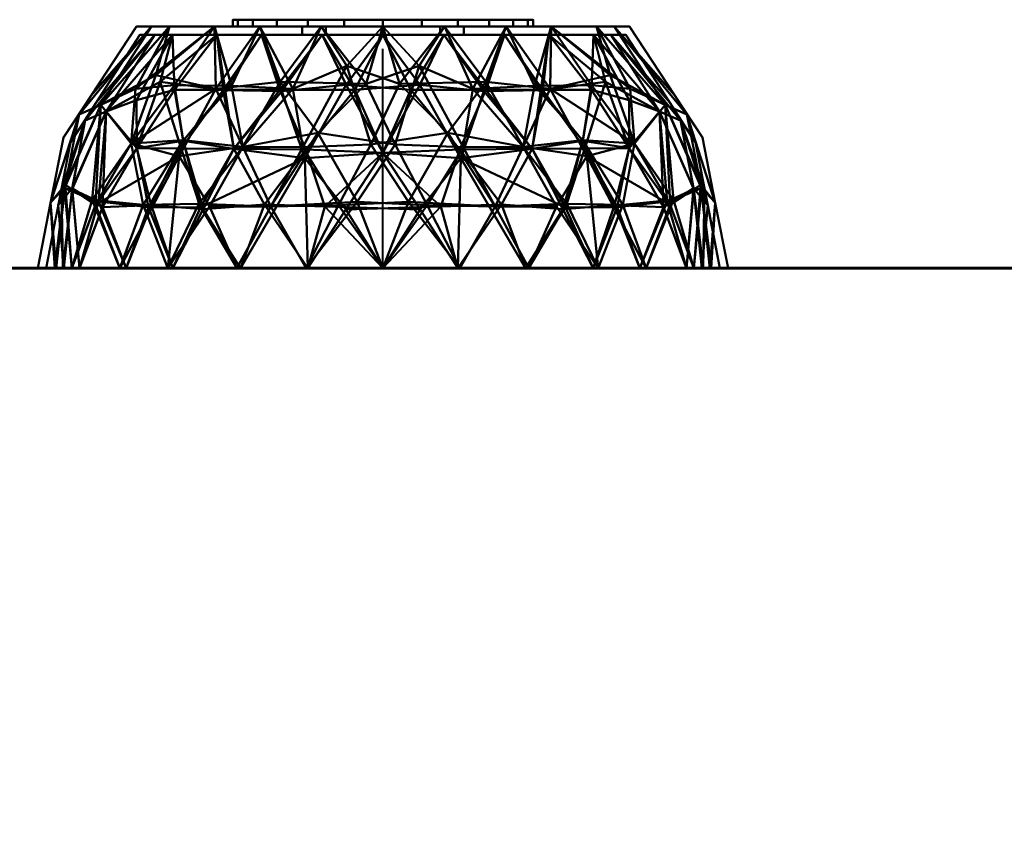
# Model space of a CAD drawing. Header units: millimetres. Extents: x -1875 to 2125, y -150 to 282.
# Tile 2 of 6: x 72 to 215, y 66 to 186. Entities that reach past the tile are written whole.
import ezdxf

# ---------------------------------------------------------------- set-up
doc = ezdxf.new("R2010")
doc.units = ezdxf.units.MM
doc.layers.add('A-WALL', color=113, linetype='Continuous', lineweight=60)
doc.layers.add('E-LITE-EQPM', color=33, linetype='Continuous', lineweight=40)

msp = doc.modelspace()

# ---------------------------------------------------------------- linework, layer by layer
at = {"layer": 'E-LITE-EQPM'}
msp.add_line((125, 150, 1476.46), (125, 181.79, 1476.46), dxfattribs=at)

# ---------------------------------------------------------------- meshes
at = {"layer": 'A-WALL'}
mesh = msp.add_polyface(dxfattribs=at)
corners = [(-1875, 150), (-1875, 150, 3000), (2125, 150, 3000), (2125, 150)]
mesh.append_faces([[corners[k] for k in face] for face in [(2, 3, 0, 1)]])
mesh = msp.add_polyface(dxfattribs=at)
corners = [(2125, -150), (-1875, -150), (-1875, 150), (2125, 150)]
mesh.append_faces([[corners[k] for k in face] for face in [(0, 1, 2, 3)]])
mesh = msp.add_polyface(dxfattribs=at)
corners = [(-1875, -150, 3000), (2125, -150, 3000), (2125, 150, 3000), (-1875, 150, 3000)]
mesh.append_faces([[corners[k] for k in face] for face in [(0, 1, 2, 3)]])
at = {"layer": 'E-LITE-EQPM'}
mesh = msp.add_polyface(dxfattribs=at)
corners = [(103.25, 185.99, 1476.46), (103.99, 185.99, 1482.09), (106.16, 185.99, 1487.33), (109.62, 185.99, 1491.84), (114.12, 185.99, 1495.29), (119.37, 185.99, 1497.47), (125, 185.99, 1498.21), (130.63, 185.99, 1497.47), (135.87, 185.99, 1495.29), (140.38, 185.99, 1491.84), (143.84, 185.99, 1487.33), (146.01, 185.99, 1482.09), (146.75, 185.99, 1476.46), (146.01, 185.99, 1470.83), (143.84, 185.99, 1465.58), (140.38, 185.99, 1461.08), (135.87, 185.99, 1457.62), (130.63, 185.99, 1455.45), (125, 185.99, 1454.71), (119.37, 185.99, 1455.45), (114.12, 185.99, 1457.62), (109.62, 185.99, 1461.08), (106.16, 185.99, 1465.58), (103.99, 185.99, 1470.83)]
mesh.append_faces([[corners[k] for k in face] for face in [(10, 7, 8, 9), (4, 2, 3)]], dxfattribs={"vtx0": -1})
mesh.append_faces([[corners[k] for k in face] for face in [(19, 22, 18)]], dxfattribs={"vtx0": -1, "vtx1": -1})
mesh.append_faces([[corners[k] for k in face] for face in [(18, 2, 6, 17), (23, 2, 18, 22)]], dxfattribs={"vtx0": -1, "vtx1": -1, "vtx2": -1})
mesh.append_faces([[corners[k] for k in face] for face in [(16, 6, 11, 12)]], dxfattribs={"vtx0": -1, "vtx1": -1, "vtx3": -1})
mesh.append_faces([[corners[k] for k in face] for face in [(6, 16, 17), (16, 12, 13)]], dxfattribs={"vtx0": -1, "vtx2": -1})
mesh.append_faces([[corners[k] for k in face] for face in [(2, 4, 5, 6)]], dxfattribs={"vtx0": -1, "vtx3": -1})
mesh.append_faces([[corners[k] for k in face] for face in [(10, 11, 6, 7)]], dxfattribs={"vtx1": -1, "vtx3": -1})
mesh.append_faces([[corners[k] for k in face] for face in [(0, 1, 2, 23), (20, 21, 22, 19)]], dxfattribs={"vtx2": -1})
mesh.append_faces([[corners[k] for k in face] for face in [(13, 14, 15, 16)]], dxfattribs={"vtx3": -1})
mesh = msp.add_polyface(dxfattribs=at)
corners = [(146.75, 185, 1476.46), (146.01, 185, 1470.83), (143.84, 185, 1465.58), (140.38, 185, 1461.08), (135.87, 185, 1457.62), (130.63, 185, 1455.45), (125, 185, 1454.71), (119.37, 185, 1455.45), (114.12, 185, 1457.62), (109.62, 185, 1461.08), (106.16, 185, 1465.58), (103.99, 185, 1470.83), (103.25, 185, 1476.46), (103.25, 185.99, 1476.46), (103.99, 185.99, 1470.83), (106.16, 185.99, 1465.58), (109.62, 185.99, 1461.08), (114.12, 185.99, 1457.62), (119.37, 185.99, 1455.45), (125, 185.99, 1454.71), (130.63, 185.99, 1455.45), (135.87, 185.99, 1457.62), (140.38, 185.99, 1461.08), (143.84, 185.99, 1465.58), (146.01, 185.99, 1470.83), (146.75, 185.99, 1476.46)]
mesh.append_faces([[corners[k] for k in face] for face in [(13, 14, 11, 12), (0, 1, 24, 25)]], dxfattribs={"vtx1": -1})
mesh.append_faces([[corners[k] for k in face] for face in [(14, 15, 10, 11), (16, 17, 8, 9), (15, 16, 9, 10), (17, 18, 7, 8), (6, 7, 18, 19), (19, 20, 5, 6), (20, 21, 4, 5), (22, 23, 2, 3), (21, 22, 3, 4), (23, 24, 1, 2)]], dxfattribs={"vtx1": -1, "vtx3": -1})
mesh = msp.add_polyface(dxfattribs=at)
corners = [(103.25, 185, 1476.46), (103.99, 185, 1482.09), (106.16, 185, 1487.33), (109.62, 185, 1491.84), (114.12, 185, 1495.29), (119.37, 185, 1497.47), (125, 185, 1498.21), (130.63, 185, 1497.47), (135.87, 185, 1495.29), (140.38, 185, 1491.84), (143.84, 185, 1487.33), (146.01, 185, 1482.09), (146.75, 185, 1476.46), (146.75, 185.99, 1476.46), (146.01, 185.99, 1482.09), (143.84, 185.99, 1487.33), (140.38, 185.99, 1491.84), (135.87, 185.99, 1495.29), (130.63, 185.99, 1497.47), (125, 185.99, 1498.21), (119.37, 185.99, 1497.47), (114.12, 185.99, 1495.29), (109.62, 185.99, 1491.84), (106.16, 185.99, 1487.33), (103.99, 185.99, 1482.09), (103.25, 185.99, 1476.46)]
mesh.append_faces([[corners[k] for k in face] for face in [(13, 14, 11, 12), (0, 1, 24, 25)]], dxfattribs={"vtx1": -1})
mesh.append_faces([[corners[k] for k in face] for face in [(14, 15, 10, 11), (16, 17, 8, 9), (15, 16, 9, 10), (17, 18, 7, 8), (6, 7, 18, 19), (19, 20, 5, 6), (20, 21, 4, 5), (22, 23, 2, 3), (21, 22, 3, 4), (23, 24, 1, 2)]], dxfattribs={"vtx1": -1, "vtx3": -1})
mesh = msp.add_polyface(dxfattribs=at)
corners = [(175, 150, 1476.46), (170.05, 150, 1454.76), (156.17, 150, 1437.37), (136.13, 150, 1427.71), (113.87, 150, 1427.71), (93.83, 150, 1437.37), (79.95, 150, 1454.76), (75, 150, 1476.46), (78.71, 168.9, 1476.46), (89.29, 185, 1476.46), (94.08, 185, 1458.6), (107.15, 185, 1445.53), (125, 185, 1440.75), (142.85, 185, 1445.53), (155.92, 185, 1458.6), (160.71, 185, 1476.46), (171.29, 168.9, 1476.46), (88.55, 168.06, 1447.39), (161.45, 168.06, 1447.39), (104.69, 167.55, 1434.28), (123.23, 167.9, 1429.81), (145.31, 167.55, 1434.28), (91.49, 185, 1468.26), (84.12, 173.65, 1460.03), (82.73, 175.01, 1476.46), (80.99, 172.25, 1468.21), (78.87, 161.58, 1461.04), (77.48, 150, 1465.61), (158.51, 185, 1468.26), (165.88, 173.65, 1460.03), (167.27, 175.01, 1476.46), (169.01, 172.25, 1468.21), (173.14, 159.45, 1476.46), (172.35, 150, 1464.83), (171.05, 162.05, 1461.15), (82.9, 159.88, 1451.35), (86.89, 150, 1446.06), (90.25, 159.18, 1441.7), (96.06, 168.52, 1440.14), (100.61, 185, 1452.07), (98.35, 159.3, 1435.18), (103.85, 150, 1432.54), (103.05, 176.42, 1440.13), (116.07, 185, 1443.14), (111.97, 175.99, 1435.78), (94.79, 176.52, 1446.73), (108.75, 158.92, 1430.02), (118.57, 159.1, 1427.72), (125, 150, 1427.71), (128.72, 159.58, 1427.53), (134.41, 169.58, 1431.43), (133.93, 185, 1443.14), (113.38, 167.51, 1431.09), (89.18, 175.97, 1453.18), (139.89, 176.97, 1437.08), (149.22, 175.97, 1441.26), (149.39, 185, 1452.07), (154.52, 166.23, 1439.51), (163.11, 150, 1446.06), (166.62, 159.18, 1450.31), (146.15, 150, 1432.54), (141.25, 158.92, 1430.02), (150.13, 158.92, 1434.16), (127.42, 176.71, 1434.26), (119.77, 179.32, 1436.3), (157.89, 177.95, 1451.22), (76.86, 159.45, 1476.46)]
mesh.append_faces([[corners[k] for k in face] for face in [(22, 24, 9), (66, 27, 7)]], dxfattribs={"vtx0": -1})
mesh.append_faces([[corners[k] for k in face] for face in [(4, 47, 48), (60, 62, 2), (28, 29, 14), (41, 46, 4), (39, 53, 10), (2, 57, 58), (3, 61, 60), (51, 63, 12), (8, 25, 66)]], dxfattribs={"vtx0": -1, "vtx1": -1})
mesh.append_faces([[corners[k] for k in face] for face in [(17, 45, 38), (40, 38, 19), (47, 49, 48), (27, 66, 26), (66, 25, 26), (37, 35, 17), (46, 40, 19), (35, 23, 17), (21, 61, 50), (57, 21, 55), (56, 65, 55), (26, 35, 6), (51, 54, 63), (29, 18, 65), (53, 39, 45), (34, 29, 31), (59, 57, 18), (25, 22, 23), (21, 54, 55), (11, 44, 42), (4, 46, 47), (26, 25, 23), (22, 25, 24), (59, 29, 34), (31, 32, 34), (33, 34, 32), (30, 31, 28), (28, 31, 29), (59, 34, 1), (23, 35, 26), (38, 37, 17), (37, 36, 35), (40, 5, 37), (45, 17, 53), (42, 19, 38), (38, 40, 37), (42, 38, 45), (12, 63, 64), (42, 44, 19), (19, 52, 46), (17, 23, 53), (42, 45, 39), (40, 46, 41), (19, 44, 52), (52, 47, 46), (49, 47, 20), (49, 20, 50), (50, 61, 49), (20, 63, 50), (64, 52, 44), (50, 54, 21), (63, 54, 50), (47, 52, 20), (23, 10, 53), (55, 54, 13), (57, 55, 18), (60, 61, 62), (29, 59, 18), (57, 59, 58), (61, 3, 49), (62, 61, 21), (21, 57, 62), (2, 62, 57), (20, 52, 64), (20, 64, 63), (43, 64, 44), (29, 65, 14), (55, 65, 18)]], dxfattribs={"vtx0": -1, "vtx1": -1, "vtx2": -1})
mesh.append_faces([[corners[k] for k in face] for face in [(37, 5, 36), (31, 30, 16), (26, 6, 27), (31, 16, 32), (42, 39, 11), (64, 43, 12), (55, 13, 56), (59, 1, 58)]], dxfattribs={"vtx0": -1, "vtx2": -1})
mesh.append_faces([[corners[k] for k in face] for face in [(22, 10, 23), (11, 43, 44), (8, 24, 25), (33, 1, 34), (36, 6, 35), (41, 5, 40), (3, 48, 49), (51, 13, 54), (56, 14, 65)]], dxfattribs={"vtx1": -1, "vtx2": -1})
mesh.append_faces([[corners[k] for k in face] for face in [(28, 15, 30), (32, 0, 33)]], dxfattribs={"vtx2": -1})
mesh = msp.add_polyface(dxfattribs=at)
corners = [(75, 150, 1476.46), (79.95, 150, 1498.15), (93.83, 150, 1515.55), (113.87, 150, 1525.2), (136.13, 150, 1525.2), (156.17, 150, 1515.55), (170.05, 150, 1498.15), (175, 150, 1476.46), (171.29, 168.9, 1476.46), (160.71, 185, 1476.46), (155.92, 185, 1494.31), (142.85, 185, 1507.38), (125, 185, 1512.16), (107.15, 185, 1507.38), (94.08, 185, 1494.31), (89.29, 185, 1476.46), (78.71, 168.9, 1476.46), (161.45, 168.06, 1505.53), (88.55, 168.06, 1505.53), (145.31, 167.55, 1518.64), (126.77, 167.9, 1523.11), (104.69, 167.55, 1518.64), (158.51, 185, 1484.66), (165.88, 173.65, 1492.88), (167.27, 175.01, 1476.46), (169.01, 172.25, 1484.7), (171.13, 161.58, 1491.88), (172.52, 150, 1487.3), (91.49, 185, 1484.66), (84.12, 173.65, 1492.88), (82.73, 175.01, 1476.46), (80.99, 172.25, 1484.7), (76.86, 159.45, 1476.46), (77.65, 150, 1488.08), (78.95, 162.05, 1491.77), (167.1, 159.88, 1501.56), (163.11, 150, 1506.85), (159.75, 159.18, 1511.21), (153.94, 168.52, 1512.78), (149.39, 185, 1500.85), (151.65, 159.3, 1517.73), (146.15, 150, 1520.38), (146.95, 176.42, 1512.79), (133.93, 185, 1509.77), (138.03, 175.99, 1517.13), (155.21, 176.52, 1506.19), (141.25, 158.92, 1522.89), (131.43, 159.1, 1525.2), (125, 150, 1525.2), (121.28, 159.58, 1525.39), (115.59, 169.58, 1521.49), (116.07, 185, 1509.77), (136.62, 167.51, 1521.82), (160.82, 175.97, 1499.74), (110.11, 176.97, 1515.84), (100.78, 175.97, 1511.65), (100.61, 185, 1500.85), (95.48, 166.23, 1513.41), (86.89, 150, 1506.85), (83.38, 159.18, 1502.61), (103.85, 150, 1520.38), (108.75, 158.92, 1522.89), (99.87, 158.92, 1518.75), (122.58, 176.71, 1518.65), (130.23, 179.32, 1516.62), (92.11, 177.95, 1501.7), (173.14, 159.45, 1476.46)]
mesh.append_faces([[corners[k] for k in face] for face in [(22, 24, 9), (66, 27, 7)]], dxfattribs={"vtx0": -1})
mesh.append_faces([[corners[k] for k in face] for face in [(4, 47, 48), (60, 62, 2), (28, 29, 14), (36, 37, 5), (41, 46, 4), (39, 53, 10), (2, 57, 58), (3, 61, 60), (51, 63, 12), (8, 25, 66)]], dxfattribs={"vtx0": -1, "vtx1": -1})
mesh.append_faces([[corners[k] for k in face] for face in [(17, 45, 38), (40, 5, 37), (40, 38, 19), (47, 49, 48), (27, 66, 26), (46, 40, 19), (37, 35, 17), (66, 25, 26), (35, 23, 17), (21, 61, 50), (57, 21, 55), (56, 65, 55), (26, 35, 6), (51, 54, 63), (29, 18, 65), (53, 39, 45), (34, 29, 31), (59, 57, 18), (25, 22, 23), (21, 54, 55), (11, 44, 42), (47, 4, 46), (26, 25, 23), (22, 25, 24), (59, 29, 34), (31, 32, 34), (33, 34, 32), (30, 31, 28), (28, 31, 29), (59, 34, 1), (23, 35, 26), (35, 37, 36), (37, 17, 38), (45, 17, 53), (42, 19, 38), (38, 40, 37), (42, 38, 45), (12, 63, 64), (42, 44, 19), (19, 52, 46), (17, 23, 53), (42, 45, 39), (52, 19, 44), (40, 46, 41), (52, 47, 46), (49, 47, 20), (49, 20, 50), (50, 61, 49), (20, 63, 50), (64, 52, 44), (50, 54, 21), (63, 54, 50), (47, 52, 20), (23, 10, 53), (55, 54, 13), (57, 55, 18), (60, 61, 62), (29, 59, 18), (57, 59, 58), (61, 3, 49), (62, 61, 21), (21, 57, 62), (2, 62, 57), (20, 52, 64), (20, 64, 63), (43, 64, 44), (29, 65, 14), (55, 65, 18)]], dxfattribs={"vtx0": -1, "vtx1": -1, "vtx2": -1})
mesh.append_faces([[corners[k] for k in face] for face in [(31, 30, 16), (26, 6, 27), (31, 16, 32), (42, 39, 11), (64, 43, 12), (55, 13, 56), (59, 1, 58)]], dxfattribs={"vtx0": -1, "vtx2": -1})
mesh.append_faces([[corners[k] for k in face] for face in [(22, 10, 23), (11, 43, 44), (8, 24, 25), (33, 1, 34), (36, 6, 35), (41, 5, 40), (3, 48, 49), (51, 13, 54), (56, 14, 65)]], dxfattribs={"vtx1": -1, "vtx2": -1})
mesh.append_faces([[corners[k] for k in face] for face in [(28, 15, 30), (32, 0, 33)]], dxfattribs={"vtx2": -1})
mesh = msp.add_polyface(dxfattribs=at)
corners = [(160.71, 185, 1476.46), (155.92, 185, 1458.6), (142.85, 185, 1445.53), (125, 185, 1440.75), (107.15, 185, 1445.53), (94.08, 185, 1458.6), (89.29, 185, 1476.46), (113.3, 185, 1476.46), (116.73, 185, 1468.18), (125, 185, 1464.76), (133.27, 185, 1468.18), (136.7, 185, 1476.46)]
mesh.append_faces([[corners[k] for k in face] for face in [(10, 1, 2, 9)]], dxfattribs={"vtx0": -1, "vtx2": -1})
mesh.append_faces([[corners[k] for k in face] for face in [(9, 2, 3, 4)]], dxfattribs={"vtx0": -1, "vtx3": -1})
mesh.append_faces([[corners[k] for k in face] for face in [(7, 8, 5, 6)]], dxfattribs={"vtx1": -1})
mesh.append_faces([[corners[k] for k in face] for face in [(4, 5, 8, 9)]], dxfattribs={"vtx1": -1, "vtx3": -1})
mesh.append_faces([[corners[k] for k in face] for face in [(11, 0, 1, 10)]], dxfattribs={"vtx2": -1})
mesh = msp.add_polyface(dxfattribs=at)
corners = [(89.29, 185, 1476.46), (94.08, 185, 1494.31), (107.15, 185, 1507.38), (125, 185, 1512.16), (142.85, 185, 1507.38), (155.92, 185, 1494.31), (160.71, 185, 1476.46), (136.7, 185, 1476.46), (133.27, 185, 1484.73), (125, 185, 1488.16), (116.73, 185, 1484.73), (113.3, 185, 1476.46)]
mesh.append_faces([[corners[k] for k in face] for face in [(1, 10, 11, 0)]], dxfattribs={"vtx0": -1})
mesh.append_faces([[corners[k] for k in face] for face in [(3, 9, 2)]], dxfattribs={"vtx0": -1, "vtx1": -1})
mesh.append_faces([[corners[k] for k in face] for face in [(8, 4, 5, 7), (9, 3, 4, 8), (2, 9, 10, 1)]], dxfattribs={"vtx0": -1, "vtx2": -1})
mesh.append_faces([[corners[k] for k in face] for face in [(6, 7, 5)]], dxfattribs={"vtx1": -1})
mesh = msp.add_polyface(dxfattribs=at)
corners = [(103.25, 185, 1476.46), (103.99, 185, 1470.83), (106.16, 185, 1465.58), (109.62, 185, 1461.08), (114.12, 185, 1457.62), (119.37, 185, 1455.45), (125, 185, 1454.71), (130.63, 185, 1455.45), (135.87, 185, 1457.62), (140.38, 185, 1461.08), (143.84, 185, 1465.58), (146.01, 185, 1470.83), (146.75, 185, 1476.46), (146.01, 185, 1482.09), (143.84, 185, 1487.33), (140.38, 185, 1491.84), (135.87, 185, 1495.29), (130.63, 185, 1497.47), (125, 185, 1498.21), (119.37, 185, 1497.47), (114.12, 185, 1495.29), (109.62, 185, 1491.84), (106.16, 185, 1487.33), (103.99, 185, 1482.09)]
mesh.append_faces([[corners[k] for k in face] for face in [(11, 9, 10), (4, 2, 3)]], dxfattribs={"vtx0": -1})
mesh.append_faces([[corners[k] for k in face] for face in [(22, 6, 18, 19)]], dxfattribs={"vtx0": -1, "vtx1": -1, "vtx3": -1})
mesh.append_faces([[corners[k] for k in face] for face in [(18, 13, 14, 17)]], dxfattribs={"vtx0": -1, "vtx2": -1})
mesh.append_faces([[corners[k] for k in face] for face in [(8, 12, 13, 18)]], dxfattribs={"vtx0": -1, "vtx2": -1, "vtx3": -1})
mesh.append_faces([[corners[k] for k in face] for face in [(2, 4, 5, 6)]], dxfattribs={"vtx0": -1, "vtx3": -1})
mesh.append_faces([[corners[k] for k in face] for face in [(7, 8, 18, 6)]], dxfattribs={"vtx1": -1, "vtx2": -1})
mesh.append_faces([[corners[k] for k in face] for face in [(1, 2, 6, 22)]], dxfattribs={"vtx1": -1, "vtx2": -1, "vtx3": -1})
mesh.append_faces([[corners[k] for k in face] for face in [(8, 9, 11, 12)]], dxfattribs={"vtx1": -1, "vtx3": -1})
mesh.append_faces([[corners[k] for k in face] for face in [(20, 21, 22, 19)]], dxfattribs={"vtx2": -1})
mesh.append_faces([[corners[k] for k in face] for face in [(14, 15, 16, 17), (22, 23, 0, 1)]], dxfattribs={"vtx3": -1})
mesh = msp.add_polyface(dxfattribs=at)
corners = [(136.7, 185, 1476.46), (133.27, 185, 1468.18), (125, 185, 1464.76), (116.73, 185, 1468.18), (113.3, 185, 1476.46), (113.3, 183.8, 1476.46), (116.73, 183.8, 1468.18), (125, 183.8, 1464.76), (133.27, 183.8, 1468.18), (136.7, 183.8, 1476.46)]
mesh.append_faces([[corners[k] for k in face] for face in [(6, 3, 4, 5), (1, 8, 9, 0)]], dxfattribs={"vtx0": -1})
mesh.append_faces([[corners[k] for k in face] for face in [(3, 6, 7, 2), (8, 1, 2, 7)]], dxfattribs={"vtx0": -1, "vtx2": -1})
mesh = msp.add_polyface(dxfattribs=at)
corners = [(113.3, 185, 1476.46), (116.73, 185, 1484.73), (125, 185, 1488.16), (133.27, 185, 1484.73), (136.7, 185, 1476.46), (136.7, 183.8, 1476.46), (133.27, 183.8, 1484.73), (125, 183.8, 1488.16), (116.73, 183.8, 1484.73), (113.3, 183.8, 1476.46)]
mesh.append_faces([[corners[k] for k in face] for face in [(6, 3, 4, 5), (1, 8, 9, 0)]], dxfattribs={"vtx0": -1})
mesh.append_faces([[corners[k] for k in face] for face in [(3, 6, 7, 2), (8, 1, 2, 7)]], dxfattribs={"vtx0": -1, "vtx2": -1})
mesh = msp.add_polyface(dxfattribs=at)
corners = [(160.2, 183.8, 1476.46), (155.48, 183.8, 1458.86), (142.6, 183.8, 1445.97), (125, 183.8, 1441.26), (107.4, 183.8, 1445.97), (94.52, 183.8, 1458.86), (89.8, 183.8, 1476.46), (79.73, 168.21, 1476.46), (76.2, 150, 1476.46), (81.03, 150, 1455.28), (94.57, 150, 1438.3), (114.14, 150, 1428.88), (135.86, 150, 1428.88), (155.43, 150, 1438.3), (168.97, 150, 1455.28), (173.8, 150, 1476.46), (170.27, 168.21, 1476.46), (89.35, 167.38, 1448.03), (160.65, 167.38, 1448.03), (103.39, 167.28, 1436.26), (146.61, 167.28, 1436.26), (125, 166.71, 1430.61), (91.97, 183.8, 1468.36), (84.92, 172.7, 1460.35), (83.46, 173.99, 1476.46), (81.89, 171.37, 1468.36), (77.96, 159.1, 1476.46), (78.79, 150, 1465.1), (80, 161.58, 1461.56), (158.03, 183.8, 1468.36), (165.08, 172.7, 1460.35), (166.54, 173.99, 1476.46), (168.11, 171.37, 1468.36), (171.38, 150, 1465.87), (171.58, 161.46, 1476.46), (170.03, 161.43, 1461.53), (166.19, 159.65, 1452.14), (162.2, 150, 1446.79), (158.94, 158.83, 1442.52), (154.23, 167.33, 1441.44), (149.04, 183.8, 1452.42), (148.16, 175.8, 1442.12), (133.8, 183.8, 1443.62), (139.63, 175.65, 1437.61), (136.29, 165.94, 1431.74), (130.34, 176.56, 1435.87), (120.94, 175.81, 1435.24), (116.2, 183.8, 1443.62), (113.85, 167.2, 1432.17), (151.44, 158.78, 1436.39), (145.64, 150, 1433.59), (110.09, 175.85, 1437.85), (102.15, 175.83, 1441.93), (100.96, 183.8, 1452.42), (96.05, 168.42, 1441.76), (91.45, 159.13, 1442.22), (87.8, 150, 1446.79), (94.81, 175.83, 1448.12), (104.36, 150, 1433.59), (84.36, 158.83, 1450.92), (98.94, 158.54, 1436.09), (107.85, 159.23, 1431.72), (116.59, 158.91, 1429.22), (125, 150, 1428.88), (130.38, 158.48, 1428.7), (89.33, 174.31, 1453.7), (157.26, 176.97, 1451.7)]
mesh.append_faces([[corners[k] for k in face] for face in [(40, 66, 1), (42, 43, 2), (7, 25, 24), (31, 32, 16), (16, 32, 34), (37, 38, 13), (50, 44, 12), (4, 51, 47), (5, 57, 53), (11, 61, 58), (12, 64, 63)]], dxfattribs={"vtx0": -1, "vtx1": -1})
mesh.append_faces([[corners[k] for k in face] for face in [(23, 25, 28), (43, 44, 20), (59, 55, 17), (60, 55, 10), (55, 60, 54), (52, 19, 51), (17, 57, 65), (21, 45, 46), (57, 17, 54), (13, 38, 49), (51, 19, 48), (38, 39, 49), (35, 34, 32), (38, 36, 18), (25, 26, 28), (35, 32, 30), (22, 24, 25), (20, 41, 43), (41, 20, 39), (23, 28, 59), (35, 36, 14), (62, 48, 61), (22, 25, 23), (64, 62, 63), (27, 28, 26), (32, 29, 30), (29, 32, 31), (35, 33, 34), (36, 30, 18), (30, 36, 35), (18, 39, 38), (36, 38, 37), (66, 30, 1), (49, 39, 20), (39, 66, 41), (39, 18, 66), (43, 42, 45), (43, 41, 2), (43, 45, 44), (12, 44, 64), (46, 51, 48), (46, 45, 3), (44, 45, 21), (52, 51, 4), (48, 21, 46), (51, 46, 47), (61, 19, 60), (44, 49, 20), (44, 50, 49), (17, 65, 23), (54, 19, 52), (57, 52, 53), (55, 54, 17), (52, 57, 54), (11, 62, 61), (59, 56, 55), (60, 19, 54), (23, 59, 17), (28, 9, 59), (61, 60, 58), (19, 61, 48), (21, 48, 62), (21, 62, 64), (44, 21, 64), (57, 5, 65), (5, 23, 65), (41, 66, 40), (30, 66, 18)]], dxfattribs={"vtx0": -1, "vtx1": -1, "vtx2": -1})
mesh.append_faces([[corners[k] for k in face] for face in [(23, 5, 22), (41, 40, 2), (25, 7, 26), (59, 9, 56), (45, 42, 3), (46, 3, 47), (52, 4, 53), (62, 11, 63)]], dxfattribs={"vtx0": -1, "vtx2": -1})
mesh.append_faces([[corners[k] for k in face] for face in [(27, 9, 28), (29, 1, 30), (14, 33, 35), (37, 14, 36), (50, 13, 49), (56, 10, 55), (10, 58, 60)]], dxfattribs={"vtx1": -1, "vtx2": -1})
mesh.append_faces([[corners[k] for k in face] for face in [(22, 6, 24), (26, 8, 27), (31, 0, 29), (33, 15, 34)]], dxfattribs={"vtx2": -1})
mesh = msp.add_polyface(dxfattribs=at)
corners = [(89.8, 183.8, 1476.46), (94.52, 183.8, 1494.06), (107.4, 183.8, 1506.94), (125, 183.8, 1511.66), (142.6, 183.8, 1506.94), (155.48, 183.8, 1494.06), (160.2, 183.8, 1476.46), (170.27, 168.21, 1476.46), (173.8, 150, 1476.46), (168.97, 150, 1497.63), (155.43, 150, 1514.61), (135.86, 150, 1524.03), (114.14, 150, 1524.03), (94.57, 150, 1514.61), (81.03, 150, 1497.63), (76.2, 150, 1476.46), (79.73, 168.21, 1476.46), (160.65, 167.38, 1504.89), (89.35, 167.38, 1504.89), (146.61, 167.28, 1516.65), (103.39, 167.28, 1516.65), (125, 166.71, 1522.3), (158.03, 183.8, 1484.55), (165.08, 172.7, 1492.57), (166.54, 173.99, 1476.46), (168.11, 171.37, 1484.56), (172.04, 159.1, 1476.46), (171.21, 150, 1487.82), (170, 161.58, 1491.35), (91.97, 183.8, 1484.55), (84.92, 172.7, 1492.57), (83.46, 173.99, 1476.46), (81.89, 171.37, 1484.56), (78.62, 150, 1487.04), (78.42, 161.46, 1476.46), (79.97, 161.43, 1491.39), (83.81, 159.65, 1500.77), (87.8, 150, 1506.12), (91.06, 158.83, 1510.39), (95.77, 167.33, 1511.48), (100.96, 183.8, 1500.5), (101.84, 175.8, 1510.8), (116.2, 183.8, 1509.3), (110.37, 175.65, 1515.31), (113.71, 165.94, 1521.18), (119.66, 176.56, 1517.04), (129.06, 175.81, 1517.67), (133.8, 183.8, 1509.3), (136.15, 167.2, 1520.74), (98.56, 158.78, 1516.52), (104.36, 150, 1519.32), (139.91, 175.85, 1515.07), (147.85, 175.83, 1510.98), (149.04, 183.8, 1500.5), (153.95, 168.42, 1511.15), (158.55, 159.13, 1510.69), (162.2, 150, 1506.12), (155.19, 175.83, 1504.79), (145.64, 150, 1519.32), (165.64, 158.83, 1501.99), (151.06, 158.54, 1516.82), (142.15, 159.23, 1521.2), (133.41, 158.91, 1523.69), (125, 150, 1524.03), (119.62, 158.48, 1524.21), (160.67, 174.31, 1499.21), (92.74, 176.97, 1501.21)]
mesh.append_faces([[corners[k] for k in face] for face in [(40, 66, 1), (42, 43, 2), (7, 25, 24), (31, 32, 16), (16, 32, 34), (50, 44, 12), (4, 51, 47), (56, 59, 9), (5, 57, 53), (11, 61, 58)]], dxfattribs={"vtx0": -1, "vtx1": -1})
mesh.append_faces([[corners[k] for k in face] for face in [(23, 25, 28), (43, 44, 20), (59, 55, 17), (60, 55, 10), (55, 60, 54), (19, 51, 52), (17, 57, 65), (21, 45, 46), (57, 17, 54), (13, 38, 49), (51, 19, 48), (35, 34, 32), (38, 36, 18), (25, 26, 28), (35, 32, 30), (22, 24, 25), (20, 41, 43), (41, 20, 39), (23, 28, 59), (35, 36, 14), (62, 48, 61), (22, 25, 23), (64, 62, 63), (27, 28, 26), (28, 9, 59), (32, 29, 30), (29, 32, 31), (35, 33, 34), (36, 30, 18), (30, 36, 35), (18, 39, 38), (38, 37, 36), (38, 39, 49), (66, 30, 1), (49, 39, 20), (39, 66, 41), (39, 18, 66), (43, 42, 45), (43, 41, 2), (43, 45, 44), (44, 64, 12), (46, 51, 48), (46, 45, 3), (44, 45, 21), (52, 51, 4), (48, 21, 46), (51, 46, 47), (61, 19, 60), (44, 49, 20), (44, 50, 49), (17, 65, 23), (54, 19, 52), (57, 52, 53), (55, 54, 17), (52, 57, 54), (11, 62, 61), (60, 19, 54), (55, 59, 56), (59, 17, 23), (61, 60, 58), (19, 61, 48), (21, 48, 62), (44, 21, 64), (62, 64, 21), (57, 5, 65), (5, 23, 65), (41, 66, 40), (30, 66, 18)]], dxfattribs={"vtx0": -1, "vtx1": -1, "vtx2": -1})
mesh.append_faces([[corners[k] for k in face] for face in [(23, 5, 22), (41, 40, 2), (25, 7, 26), (45, 42, 3), (46, 3, 47), (52, 4, 53), (62, 11, 63)]], dxfattribs={"vtx0": -1, "vtx2": -1})
mesh.append_faces([[corners[k] for k in face] for face in [(13, 37, 38), (27, 9, 28), (29, 1, 30), (14, 33, 35), (37, 14, 36), (50, 13, 49), (56, 10, 55), (10, 58, 60), (63, 12, 64)]], dxfattribs={"vtx1": -1, "vtx2": -1})
mesh.append_faces([[corners[k] for k in face] for face in [(22, 6, 24), (26, 8, 27), (31, 0, 29), (33, 15, 34)]], dxfattribs={"vtx2": -1})
mesh = msp.add_polyface(dxfattribs=at)
corners = [(136.7, 183.8, 1476.46), (133.27, 183.8, 1468.18), (125, 183.8, 1464.76), (116.73, 183.8, 1468.18), (113.3, 183.8, 1476.46), (89.8, 183.8, 1476.46), (94.52, 183.8, 1458.86), (107.4, 183.8, 1445.97), (125, 183.8, 1441.26), (142.6, 183.8, 1445.97), (155.48, 183.8, 1458.86), (160.2, 183.8, 1476.46)]
mesh.append_faces([[corners[k] for k in face] for face in [(6, 3, 4, 5)]], dxfattribs={"vtx0": -1})
mesh.append_faces([[corners[k] for k in face] for face in [(3, 6, 7, 2)]], dxfattribs={"vtx0": -1, "vtx2": -1})
mesh.append_faces([[corners[k] for k in face] for face in [(8, 9, 2, 7)]], dxfattribs={"vtx1": -1, "vtx2": -1})
mesh.append_faces([[corners[k] for k in face] for face in [(9, 10, 1, 2)]], dxfattribs={"vtx1": -1, "vtx3": -1})
mesh.append_faces([[corners[k] for k in face] for face in [(10, 11, 0, 1)]], dxfattribs={"vtx3": -1})
mesh = msp.add_polyface(dxfattribs=at)
corners = [(113.3, 183.8, 1476.46), (116.73, 183.8, 1484.73), (125, 183.8, 1488.16), (133.27, 183.8, 1484.73), (136.7, 183.8, 1476.46), (160.2, 183.8, 1476.46), (155.48, 183.8, 1494.06), (142.6, 183.8, 1506.94), (125, 183.8, 1511.66), (107.4, 183.8, 1506.94), (94.52, 183.8, 1494.06), (89.8, 183.8, 1476.46)]
mesh.append_faces([[corners[k] for k in face] for face in [(3, 6, 7, 2)]], dxfattribs={"vtx0": -1, "vtx2": -1})
mesh.append_faces([[corners[k] for k in face] for face in [(2, 7, 8, 9)]], dxfattribs={"vtx0": -1, "vtx3": -1})
mesh.append_faces([[corners[k] for k in face] for face in [(0, 1, 10, 11)]], dxfattribs={"vtx1": -1})
mesh.append_faces([[corners[k] for k in face] for face in [(1, 2, 9, 10)]], dxfattribs={"vtx1": -1, "vtx3": -1})
mesh.append_faces([[corners[k] for k in face] for face in [(4, 5, 6, 3)]], dxfattribs={"vtx2": -1})
mesh = msp.add_polyface(dxfattribs=at)
corners = [(173.8, 150, 1476.46), (168.97, 150, 1455.28), (155.43, 150, 1438.3), (135.86, 150, 1428.88), (114.14, 150, 1428.88), (94.57, 150, 1438.3), (81.03, 150, 1455.28), (76.2, 150, 1476.46), (75, 150, 1476.46), (79.95, 150, 1454.76), (93.83, 150, 1437.37), (113.87, 150, 1427.71), (136.13, 150, 1427.71), (156.17, 150, 1437.37), (170.05, 150, 1454.76), (175, 150, 1476.46)]
mesh.append_faces([[corners[k] for k in face] for face in [(9, 6, 7, 8)]], dxfattribs={"vtx0": -1})
mesh.append_faces([[corners[k] for k in face] for face in [(12, 3, 4, 11), (6, 9, 10, 5), (11, 4, 5, 10)]], dxfattribs={"vtx0": -1, "vtx2": -1})
mesh.append_faces([[corners[k] for k in face] for face in [(13, 14, 1, 2), (12, 13, 2, 3)]], dxfattribs={"vtx1": -1, "vtx3": -1})
mesh.append_faces([[corners[k] for k in face] for face in [(14, 15, 0, 1)]], dxfattribs={"vtx3": -1})
mesh = msp.add_polyface(dxfattribs=at)
corners = [(76.2, 150, 1476.46), (81.03, 150, 1497.63), (94.57, 150, 1514.61), (114.14, 150, 1524.03), (135.86, 150, 1524.03), (155.43, 150, 1514.61), (168.97, 150, 1497.63), (173.8, 150, 1476.46), (175, 150, 1476.46), (170.05, 150, 1498.15), (156.17, 150, 1515.55), (136.13, 150, 1525.2), (113.87, 150, 1525.2), (93.83, 150, 1515.55), (79.95, 150, 1498.15), (75, 150, 1476.46)]
mesh.append_faces([[corners[k] for k in face] for face in [(10, 5, 6, 9), (5, 10, 11, 4)]], dxfattribs={"vtx0": -1, "vtx2": -1})
mesh.append_faces([[corners[k] for k in face] for face in [(0, 1, 14, 15)]], dxfattribs={"vtx1": -1})
mesh.append_faces([[corners[k] for k in face] for face in [(3, 4, 11, 12), (2, 3, 12, 13), (1, 2, 13, 14)]], dxfattribs={"vtx1": -1, "vtx3": -1})
mesh.append_faces([[corners[k] for k in face] for face in [(7, 8, 9, 6)]], dxfattribs={"vtx2": -1})

doc.saveas('drawing.dxf')
